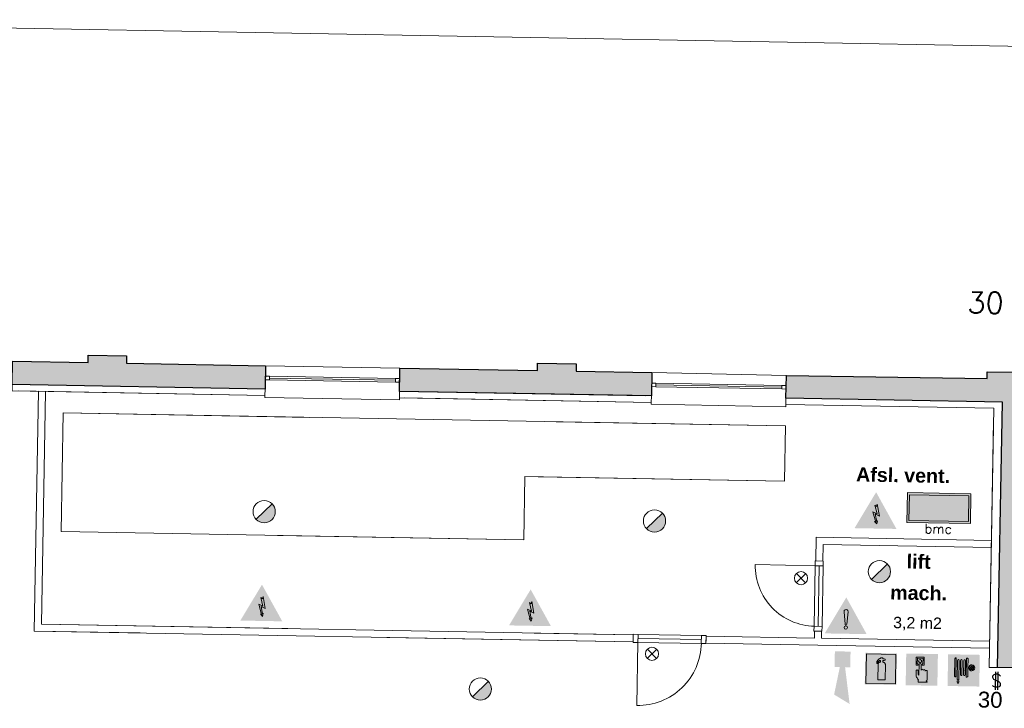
# Model space of a CAD drawing. Header units: millimetres. Extents: x -13022 to 1371524, y -38729 to 632593.
# Tile 156 of 256: x 843452 to 857434, y 12859 to 22633. Entities that reach past the tile are written whole.
import ezdxf

# ---------------------------------------------------------------- set-up
doc = ezdxf.new("R2010")
doc.units = ezdxf.units.MM
doc.header["$LTSCALE"] = 35
doc.set_wipeout_variables(frame=1)
doc.linetypes.add('DASHED', pattern=[200, 100, -100])
for name, color, linetype, lineweight in [('A OPMER', 10, 'Continuous', 50), ('Al65----_beveiliging-inst', 92, 'Continuous', 9), ('B95 tekst', 7, 'Continuous', 25), ('brandveiligheid voorzieningen', 10, 'Continuous', 9)]:
    doc.layers.add(name, color=color, linetype=linetype, lineweight=lineweight)
for name, color, linetype in [('LAYER102', 1, 'Continuous'), ('LAYER111', 7, 'Continuous'), ('LAYER28', 7, 'Continuous'), ('LAYER30', 7, 'Continuous'), ('LAYER31', 7, 'Continuous'), ('LAYER32', 1, 'Continuous')]:
    doc.layers.add(name, color=color, linetype=linetype)
doc.styles.add('Algemeen', font='simplex.shx', dxfattribs={"height": 2.5})
doc.styles.add('Arial', font='simplex.shx')
doc.styles.get("Standard").update_dxf_attribs({"font": 'simplex.shx'})
doc.dimstyles.new('~R----C~', dxfattribs={"dimtxt": 162, "dimasz": 180, "dimexe": 0.18, "dimexo": 0.0625, "dimgap": 16.2, "dimtad": 1, "dimdec": 0, "dimzin": 0, "dimdsep": 46, "dimtxsty": 'Standard', "dimcen": 0.09, "dimse1": 1, "dimse2": 1, "dimclrd": 7, "dimadec": 0, "dimazin": 0, "dimtfac": 1, "dimtdec": 4, "dimtmove": 0, "dimatfit": 3, "dimfxl": 1, "dimtolj": 1, "dimtzin": 0, "dimlwd": 13, "dimarcsym": 0})

# ---------------------------------------------------------------- blocks, each defined once
blk = doc.blocks.new('*D118')
at = {"layer": 'Defpoints', "color": 0, "linetype": 'Continuous', "transparency": 16777216}
for p in [(837771, 20881), (913899, 19511), (912480, 16884)]:
    blk.add_point(p, dxfattribs=at)
at = {"layer": 'LAYER102', "color": 7, "linetype": 'Continuous', "lineweight": 13, "transparency": 16777216}
blk.add_line((913855, 17039), (913896, 19331), dxfattribs=at)
at = {"layer": 'LAYER102', "color": 7, "linetype": 'Continuous', "transparency": 16777216}
for points in [[(913866, 19331), (913926, 19330), (913899, 19511)], [(913825, 17039), (913885, 17038), (913852, 16859)]]:
    blk.add_solid(points, dxfattribs=at)
at = {"layer": 'LAYER102', "color": 0, "linetype": 'Continuous', "transparency": 16777216, "insert": (913778, 18187), "char_height": 162, "attachment_point": 5, "rotation": 88.9686}
blk.add_mtext('\\A1;2652', dxfattribs=at)
blk = doc.blocks.new('*D123')
at = {"layer": 'Defpoints', "color": 0, "linetype": 'Continuous', "transparency": 16777216}
for p in [(912559, 21266), (838029, 17988), (912480, 16884)]:
    blk.add_point(p, dxfattribs=at)
at = {"layer": 'LAYER102', "color": 7, "linetype": 'Continuous', "lineweight": 13, "transparency": 16777216}
blk.add_line((838292, 22603), (912379, 21269), dxfattribs=at)
at = {"layer": 'LAYER102', "color": 7, "linetype": 'Continuous', "transparency": 16777216}
for points in [[(838293, 22633), (838292, 22573), (838112, 22606)], [(912379, 21299), (912378, 21239), (912559, 21266)]]:
    blk.add_solid(points, dxfattribs=at)
at = {"layer": 'LAYER102', "color": 0, "linetype": 'Continuous', "transparency": 16777216, "insert": (875337, 22033), "char_height": 162, "attachment_point": 5, "rotation": 358.9686}
blk.add_mtext('\\A1;74458', dxfattribs=at)
blk = doc.blocks.new('Brandmelder')
at = {"layer": 'brandveiligheid voorzieningen'}
blk.add_hatch(color=256, dxfattribs=at).paths.add_polyline_path([(76.62, -89.8, 0.198912), (75.85, -87.94), (72.13, -91.66, 0.668179)])
blk.add_line((72.13, -91.66), (75.85, -87.94), dxfattribs=at)
blk.add_circle((73.99, -89.8), 2.63, dxfattribs=at)
blk = doc.blocks.new('Nevenindicator')
at = {"layer": 'Al65----_beveiliging-inst', "color": 92, "ltscale": 0.7}
for p, q in [((159.19, -81.94), (161.37, -79.75)), ((159.19, -79.75), (161.37, -81.94))]:
    blk.add_line(p, q, dxfattribs=at)
blk.add_circle((160.28, -80.84), 1.55, dxfattribs=at)
blk = doc.blocks.new('Opgelet gevaar')
at = {"layer": 'Al65----_beveiliging-inst'}
h = blk.add_hatch(color=50, dxfattribs=at)
h.dxf.hatch_style = 1
h.paths.add_polyline_path([(-4.38, 1.05), (4.38, 1.05), (0, 8.64)])
at = {"layer": 'brandveiligheid voorzieningen'}
h = blk.add_hatch(color=256, dxfattribs=at)
h.dxf.hatch_style = 1
h.paths.add_polyline_path([(-6.2, 0), (6.2, 0), (0, 10.74)])
h.paths.add_polyline_path([(0, 8.64), (4.38, 1.05), (-4.38, 1.05)], flags=16)
h = blk.add_hatch(color=256, dxfattribs=at)
h.dxf.hatch_style = 1
h.paths.add_polyline_path([(-0.25, 2.81, 0.907553), (0.25, 2.81), (0.61, 6.52, 1.101864), (-0.61, 6.52)])
h.paths.add_polyline_path([(-0.5, 1.83, 1), (0.5, 1.83, 1)])
for points in [[(-0.25, 2.81, 0.907553), (0.25, 2.81), (0.61, 6.52, 1.101864), (-0.61, 6.52), (-0.25, 2.81, 0.907553)], [(-0.5, 1.83, 1), (0.5, 1.83, 1), (-0.5, 1.83, 1)]]:
    blk.add_lwpolyline(points, format="xyb", close=True, dxfattribs=at)
blk = doc.blocks.new('Brandmeldcentrale')
at = {"layer": 'Al65----_beveiliging-inst', "true_color": 0x000000}
h = blk.add_hatch(color=18, dxfattribs=at)
h.paths.add_polyline_path([(-3.25, -2.53), (10.25, -2.53), (10.25, 3), (-3.25, 3)], flags=16)
h.paths.add_polyline_path([(-3.53, -2.81), (10.53, -2.81), (10.53, 3.28), (-3.53, 3.28)])
at = {"layer": 'Al65----_beveiliging-inst', "color": 7, "true_color": 0xffffff}
blk.add_lwpolyline([(-4, -3.28), (11, -3.28), (11, 3.75), (-4, 3.75)], close=True, dxfattribs=at)
at = {"layer": 'Al65----_beveiliging-inst', "color": 255}
blk.add_lwpolyline([(-3.53, -2.81), (10.53, -2.81), (10.53, 3.28), (-3.53, 3.28)], close=True, dxfattribs=at)
at = {"layer": 'Al65----_beveiliging-inst', "color": 7, "true_color": 0xffffff}
blk.add_solid([(-4, -3.28), (11, -3.28), (-4, 3.75), (11, 3.75)], dxfattribs=at)
at = {"layer": 'Al65----_beveiliging-inst', "color": 10}
blk.add_solid([(-3.53, -2.81), (10.53, -2.81), (10.53, 3.28)], dxfattribs=at)
at = {"layer": 'Al65----_beveiliging-inst', "color": 2, "style": 'Arial'}
blk.add_text('bmc', height=2.25, dxfattribs=at).set_placement((0.2, -5.79))
blk = doc.blocks.new('Elektrische spanning')
at = {"layer": 'Al65----_beveiliging-inst'}
blk.add_hatch(color=50, dxfattribs=at).paths.add_polyline_path([(-4.38, 1.05), (4.38, 1.05), (0, 8.64)])
at = {"layer": 'brandveiligheid voorzieningen'}
h = blk.add_hatch(color=256, dxfattribs=at)
h.paths.add_polyline_path([(0, 10.74), (-6.2, 0), (6.2, 0)])
h.paths.add_polyline_path([(4.38, 1.05), (-4.38, 1.05), (0, 8.64)], flags=16)
blk.add_hatch(color=256, dxfattribs=at).paths.add_polyline_path([(0.39, 7.21), (0.22, 6.52), (-0.31, 6.91), (0.39, 4.34), (-0.84, 4.9), (0.02, 1.93), (-0.31, 2.1), (0.35, 1.35), (0.55, 2.33), (0.35, 2.02), (-0.17, 4.3), (1.1, 3.72)])
blk.add_lwpolyline([(0.39, 7.21), (0.22, 6.52), (-0.31, 6.91), (0.39, 4.34), (-0.84, 4.9), (0.02, 1.93), (-0.31, 2.1), (0.35, 1.35), (0.55, 2.33), (0.35, 2.02), (-0.17, 4.3), (1.1, 3.72), (0.39, 7.21)], close=True, dxfattribs=at)
blk = doc.blocks.new('Signaalgever (akoestisch)')
at = {"layer": 'Al65----_beveiliging-inst', "color": 10, "linetype": 'Continuous'}
for points in [[(3.71, 0), (3.71, 3.71), (0, 0), (0, 3.71)], [(10.23, 0), (12.38, 3.71), (3.71, 1.24), (3.71, 2.48)]]:
    blk.add_solid(points, dxfattribs=at)
blk = doc.blocks.new('Panieksluiting')
at = {"layer": 'brandveiligheid voorzieningen', "lineweight": 0, "style": 'Algemeen'}
blk.add_text('$', height=3.09, dxfattribs=at).set_placement((158.43, -91.61))
blk = doc.blocks.new('Handbrandblusser')
at = {"ltscale": 0.1}
h = blk.add_hatch(color=10, dxfattribs=at)
h.paths.add_polyline_path([(15.59, 7.19), (8.59, 7.19), (8.59, 0.19), (15.59, 0.19)])
h.paths.add_polyline_path([(11.41, 1.1), (13.13, 1.1), (13.13, 4.76), (13.13, 4.79), (13.12, 4.84), (13.11, 4.88), (13.09, 4.95), (13.06, 5), (13.03, 5.06), (12.99, 5.11), (12.95, 5.14), (12.92, 5.17), (12.85, 5.21), (12.8, 5.24), (12.76, 5.26), (12.7, 5.28), (12.64, 5.29), (12.6, 5.29), (12.54, 5.29), (12.54, 5.67), (12.81, 5.67), (13.08, 5.75), (13.08, 6.04), (12.82, 6.12), (12.54, 6.12), (12.54, 6.32), (11.94, 6.32), (11.94, 6.13), (11.75, 6.13), (11.72, 6.12), (11.68, 6.1), (11.64, 6.08), (11.59, 6.04), (11.53, 5.96), (11.44, 5.86), (11.31, 5.71), (11.15, 5.54), (11.13, 5.49), (11.11, 5.46), (11.1, 5.42), (11.09, 5.39), (11.09, 5.35), (11.08, 5.32), (11.08, 5.28), (11.08, 5.25), (11.07, 5.18), (11.07, 5.13), (11.07, 5.07), (11.07, 4.98), (11.24, 4.98), (11.26, 5.23), (11.71, 5.7), (11.94, 5.7), (11.94, 5.31), (11.92, 5.3), (11.89, 5.3), (11.85, 5.3), (11.81, 5.28), (11.76, 5.27), (11.72, 5.25), (11.69, 5.24), (11.66, 5.22), (11.63, 5.2), (11.6, 5.17), (11.58, 5.15), (11.56, 5.13), (11.53, 5.11), (11.51, 5.08), (11.5, 5.06), (11.49, 5.04), (11.47, 5.02), (11.46, 4.99), (11.45, 4.97), (11.44, 4.94), (11.43, 4.91), (11.42, 4.88), (11.41, 4.84), (11.41, 4.8), (11.41, 4.77)], flags=16)
at = {"layer": 'brandveiligheid voorzieningen', "ltscale": 0.1, "true_color": 0xffffff}
blk.add_hatch(color=7, dxfattribs=at).paths.add_polyline_path([(13.13, 4.76), (13.13, 4.79), (13.12, 4.84), (13.11, 4.88), (13.09, 4.95), (13.06, 5), (13.03, 5.06), (12.99, 5.11), (12.95, 5.14), (12.92, 5.17), (12.85, 5.21), (12.8, 5.24), (12.76, 5.26), (12.7, 5.28), (12.64, 5.29), (12.6, 5.29), (12.54, 5.29), (12.54, 5.67), (12.81, 5.67), (13.08, 5.75), (13.08, 6.04), (12.82, 6.12), (12.54, 6.12), (12.54, 6.32), (11.94, 6.32), (11.94, 6.13), (11.75, 6.13), (11.72, 6.12), (11.68, 6.1), (11.64, 6.08), (11.59, 6.04), (11.53, 5.96), (11.44, 5.86), (11.31, 5.71), (11.15, 5.54), (11.13, 5.49), (11.11, 5.46), (11.1, 5.42), (11.09, 5.39), (11.09, 5.35), (11.08, 5.32), (11.08, 5.28), (11.08, 5.25), (11.07, 5.18), (11.07, 5.13), (11.07, 5.07), (11.07, 4.98), (11.24, 4.98), (11.26, 5.23), (11.71, 5.7), (11.94, 5.7), (11.94, 5.31), (11.92, 5.3), (11.89, 5.3), (11.85, 5.3), (11.81, 5.28), (11.76, 5.27), (11.72, 5.25), (11.69, 5.24), (11.66, 5.22), (11.63, 5.2), (11.6, 5.17), (11.58, 5.15), (11.56, 5.13), (11.53, 5.11), (11.51, 5.08), (11.5, 5.06), (11.49, 5.04), (11.47, 5.02), (11.46, 4.99), (11.45, 4.97), (11.44, 4.94), (11.43, 4.91), (11.42, 4.88), (11.41, 4.84), (11.41, 4.8), (11.41, 4.77), (11.41, 1.1), (13.13, 1.1)])
at = {"color": 10, "lineweight": 5, "ltscale": 0.1}
blk.add_lwpolyline([(11.41, 1.1), (11.41, 4.77), (11.41, 4.8), (11.41, 4.84), (11.42, 4.88), (11.43, 4.91), (11.44, 4.94), (11.45, 4.97), (11.46, 4.99), (11.47, 5.02), (11.49, 5.04), (11.5, 5.06), (11.51, 5.08), (11.53, 5.11), (11.56, 5.13), (11.58, 5.15), (11.6, 5.17), (11.63, 5.2), (11.66, 5.22), (11.69, 5.24), (11.72, 5.25), (11.76, 5.27), (11.81, 5.28), (11.85, 5.3), (11.89, 5.3), (11.92, 5.3), (11.94, 5.31), (11.94, 5.7), (11.71, 5.7), (11.26, 5.23), (11.24, 4.98), (11.07, 4.98), (11.07, 5.07), (11.07, 5.13), (11.07, 5.18), (11.08, 5.25), (11.08, 5.28), (11.08, 5.32), (11.09, 5.35), (11.09, 5.39), (11.1, 5.42), (11.11, 5.46), (11.13, 5.49), (11.15, 5.54), (11.31, 5.71), (11.44, 5.86), (11.53, 5.96), (11.59, 6.04), (11.64, 6.08), (11.68, 6.1), (11.72, 6.12), (11.75, 6.13), (11.94, 6.13), (11.94, 6.32), (12.54, 6.32), (12.54, 6.12), (12.82, 6.12), (13.08, 6.04), (13.08, 5.75), (12.81, 5.67), (12.54, 5.67), (12.54, 5.29), (12.6, 5.29), (12.64, 5.29), (12.7, 5.28), (12.76, 5.26), (12.8, 5.24), (12.85, 5.21), (12.92, 5.17), (12.95, 5.14), (12.99, 5.11), (13.03, 5.06), (13.06, 5), (13.09, 4.95), (13.11, 4.88), (13.12, 4.84), (13.13, 4.79), (13.13, 4.76), (13.13, 1.1), (11.41, 1.1)], dxfattribs=at)
at = {"layer": 'Al65----_beveiliging-inst', "color": 7, "true_color": 0xffffff}
blk.add_solid([(8.34, -0.06), (15.84, -0.06), (8.34, 7.44), (15.84, 7.44)], dxfattribs=at)
at = {"layer": 'brandveiligheid voorzieningen', "color": 10, "ltscale": 0.1}
blk.add_lwpolyline([(8.59, 0.19), (15.59, 0.19), (15.59, 7.19), (8.59, 7.19)], close=True, dxfattribs=at)
blk = doc.blocks.new('Brandslanghaspel')
at = {"layer": 'brandveiligheid voorzieningen', "true_color": 0xffffff}
h = blk.add_hatch(color=7, dxfattribs=at)
h.paths.add_polyline_path([(-1.8131, 2.183), (-1.9809, 2.183), (-2.1753, 2.364), (-2.1753, 6.484), (-1.9926, 6.664), (-1.8131, 6.664)])
edge = h.paths.add_edge_path()
edge.add_arc((0.1717, 6.0972), 0.1929, 92.01096, 177.98904)
edge.add_line((-0.0211, 6.104), (-0.0214, 6.104))
edge.add_line((-0.0214, 6.104), (-0.0214, 2.702))
edge.add_line((-0.0214, 2.702), (-0.0211, 2.702))
edge.add_arc((0.1723, 2.7114), 0.1936, 182.797634, 267.821774)
edge.add_arc((0.1573, 2.7114), 0.1935, 272.254329, 357.218746)
edge.add_line((0.3506, 2.702), (0.3515, 2.702))
edge.add_line((0.3515, 2.702), (0.3515, 6.104))
edge.add_line((0.3515, 6.104), (0.3506, 6.104))
edge.add_arc((0.1577, 6.0971), 0.193, 2.044103, 87.86341)
edge = h.paths.add_edge_path()
edge.add_arc((-0.5787, 6.0971), 0.1931, 92.060571, 177.939429)
edge.add_line((-0.7716, 6.104), (-0.772, 6.104))
edge.add_line((-0.772, 6.104), (-0.772, 2.702))
edge.add_line((-0.772, 2.702), (-0.7716, 2.702))
edge.add_arc((-0.5779, 2.7118), 0.194, 182.897198, 267.72221)
edge.add_arc((-0.5933, 2.7119), 0.194, 272.272353, 357.077445)
edge.add_line((-0.3995, 2.702), (-0.3992, 2.702))
edge.add_line((-0.3992, 2.702), (-0.3992, 6.104))
edge.add_line((-0.3992, 6.104), (-0.3995, 6.104))
edge.add_arc((-0.5926, 6.0969), 0.1933, 2.115671, 87.915125)
edge = h.paths.add_edge_path()
edge.add_arc((-1.2963, 6.0968), 0.1933, 91.999029, 177.877887)
edge.add_line((-1.4894, 6.104), (-1.4894, 1.535))
edge.add_line((-1.4894, 1.535), (-1.1166, 1.535))
edge.add_line((-1.1166, 1.535), (-1.1166, 6.104))
edge.add_line((-1.1166, 6.104), (-1.1173, 6.104))
edge.add_arc((-1.3103, 6.097), 0.1931, 2.063956, 87.843556)
h.paths.add_polyline_path([(-1.1151, 1.102), (-1.1833, 0.701), (-1.4224, 0.701), (-1.4903, 1.105), (-1.4903, 1.263), (-1.1151, 1.263)])
edge = h.paths.add_edge_path()
edge.add_line((1.0007, 4.4891), (1.0007, 6.484))
edge.add_line((1.0007, 6.484), (0.8176, 6.664))
edge.add_line((0.8176, 6.664), (0.6385, 6.664))
edge.add_line((0.6385, 6.664), (0.6385, 2.183))
edge.add_line((0.6385, 2.183), (0.8062, 2.183))
edge.add_line((0.8062, 2.183), (1.0007, 2.364))
edge.add_line((1.0007, 2.364), (1.0007, 4.285))
edge.add_line((1.0007, 4.285), (1.2228, 4.285))
edge.add_arc((1.8866, 4.3396), 0.666, 184.705084, 271.930478)
edge.add_arc((1.8807, 4.4237), 0.7502, 272.163802, 357.883832)
edge.add_arc((1.8818, 4.3683), 0.7492, 2.116162, 87.915616)
edge.add_arc((1.9315, 4.3762), 0.7412, 91.743139, 171.242832)
edge.add_arc((1.0182, -221.511), 226, 89.954163, 90.004437)
edge = h.paths.add_edge_path(flags=16)
edge.add_line((1.8026, 4.285), (1.8026, 3.9))
edge.add_arc((1.921, 4.4072), 0.5208, 193.569519, 256.860438, ccw=False)
edge.add_line((1.4147, 4.285), (1.8026, 4.285))
edge = h.paths.add_edge_path(flags=16)
edge.add_line((1.8026, 4.891), (1.8026, 4.489))
edge.add_line((1.8026, 4.489), (1.4112, 4.489))
edge.add_arc((1.9212, 4.384), 0.5207, 103.167599, 168.363278, ccw=False)
edge = h.paths.add_edge_path(flags=16)
edge.add_arc((1.8987, 4.3853), 0.5189, 11.524706, 78.048247)
edge.add_line((2.0062, 4.893), (2.0062, 4.489))
edge.add_line((2.0062, 4.489), (2.4072, 4.489))
edge = h.paths.add_edge_path(flags=16)
edge.add_arc((1.8971, 4.4077), 0.5212, 282.079218, 346.387144)
edge.add_line((2.4037, 4.285), (2.0062, 4.285))
edge.add_line((2.0062, 4.285), (2.0062, 3.898))
at = {"layer": 'Al65----_beveiliging-inst', "color": 7, "true_color": 0xffffff}
blk.add_solid([(-3.75, 0), (3.75, 0), (-3.75, 7.5), (3.75, 7.5)], dxfattribs=at)
blk.add_solid([(-3.75, 0), (3.75, 0), (-3.75, 7.5), (3.75, 7.5)], dxfattribs=at)
at = {"layer": 'Al65----_beveiliging-inst', "color": 10}
blk.add_solid([(-3.5, 0.25), (3.5, 0.25), (-3.5, 7.25), (3.5, 7.25)], dxfattribs=at)
at = {"layer": 'brandveiligheid voorzieningen', "color": 7, "true_color": 0xffffff}
for points in [[(-2.1753, 6.484), (-1.9926, 6.664)], [(-2.1753, 2.364), (-2.1753, 6.484)], [(-1.9926, 6.664), (-1.8131, 6.664)], [(-1.8131, 6.664), (-1.8131, 2.183)], [(-1.4894, 6.104), (-1.4894, 1.535)], [(-1.1166, 6.104), (-1.1173, 6.104)], [(-1.1166, 1.535), (-1.1166, 6.104)], [(-0.7716, 6.104), (-0.772, 6.104)], [(-0.772, 6.104), (-0.772, 2.702)], [(-0.3992, 6.104), (-0.3995, 6.104)], [(-0.3992, 2.702), (-0.3992, 6.104)], [(-0.0211, 6.104), (-0.0214, 6.104)], [(-0.0214, 6.104), (-0.0214, 2.702)], [(0.3515, 6.104), (0.3506, 6.104)], [(0.3515, 2.702), (0.3515, 6.104)], [(0.8176, 6.664), (0.6385, 6.664)], [(0.6385, 6.664), (0.6385, 2.183)], [(1.0007, 6.484), (0.8176, 6.664)], [(1.0007, 4.4891), (1.0007, 6.484)], [(1.8026, 4.891), (1.8026, 4.489)], [(2.0062, 4.489), (2.0062, 4.893)], [(-1.9809, 2.183), (-2.1753, 2.364)], [(-0.772, 2.702), (-0.7716, 2.702)], [(-0.3995, 2.702), (-0.3992, 2.702)], [(-0.0214, 2.702), (-0.0211, 2.702)], [(0.3506, 2.702), (0.3515, 2.702)], [(0.8062, 2.183), (1.0007, 2.364)], [(1.0007, 2.364), (1.0007, 4.285)], [(1.0007, 4.285), (1.2228, 4.285)], [(1.8026, 4.489), (1.4112, 4.489)], [(1.4147, 4.285), (1.8026, 4.285)], [(1.8026, 4.285), (1.8026, 3.9)], [(2.4072, 4.489), (2.0062, 4.489)], [(2.0062, 3.898), (2.0062, 4.285)], [(2.0062, 4.285), (2.4037, 4.285)], [(-1.8131, 2.183), (-1.9809, 2.183)], [(-1.4903, 1.105), (-1.4903, 1.263)], [(-1.4903, 1.263), (-1.1151, 1.263)], [(-1.4224, 0.701), (-1.4903, 1.105)], [(-1.4894, 1.535), (-1.1166, 1.535)], [(-1.1833, 0.701), (-1.4224, 0.701)], [(-1.1151, 1.102), (-1.1833, 0.701)], [(-1.1151, 1.263), (-1.1151, 1.102)], [(0.6385, 2.183), (0.8062, 2.183)]]:
    blk.add_lwpolyline(points, dxfattribs=at)
for points in [[(-1.303, 6.29, 0.3933), (-1.4894, 6.104)], [(-1.1173, 6.104, 0.3928), (-1.303, 6.29)], [(-0.5856, 6.29, 0.3933), (-0.7716, 6.104)], [(-0.3995, 6.104, 0.3929), (-0.5856, 6.29)], [(0.1649, 6.29, 0.3938), (-0.0211, 6.104)], [(0.3506, 6.104, 0.393), (0.1649, 6.29)], [(1.909, 5.117, 0.3615), (1.199, 4.489)], [(1.4112, 4.489, -0.2924), (1.8026, 4.891)], [(2.6304, 4.396, 0.3929), (1.909, 5.117)], [(2.0062, 4.893, -0.2987), (2.4072, 4.489)], [(-0.7716, 2.702, 0.388), (-0.5856, 2.518)], [(-0.5856, 2.518, 0.3879), (-0.3995, 2.702)], [(-0.0211, 2.702, 0.389), (0.1649, 2.518)], [(0.1649, 2.518, 0.3887), (0.3506, 2.702)], [(1.199, 4.489, 0.00021936), (1.0007, 4.4891)], [(1.2228, 4.285, 0.4001), (1.909, 3.674)], [(1.8026, 3.9, -0.2834), (1.4147, 4.285)], [(1.909, 3.674, 0.3925), (2.6304, 4.396)], [(2.4037, 4.285, -0.2882), (2.0062, 3.898)]]:
    blk.add_lwpolyline(points, format="xyb", dxfattribs=at)
blk.add_point((0, 3.75), dxfattribs=at)
blk = doc.blocks.new('Handbrandmelder')
at = {"layer": 'brandveiligheid voorzieningen', "true_color": 0xffffff}
h = blk.add_hatch(color=7, dxfattribs=at)
h.paths.add_polyline_path([(-1.3623, 6.704), (-1.3623, 4.818), (-0.8616, 4.818), (-0.8616, 5.105), (-1.0867, 5.105), (-1.0867, 6.416), (0.2412, 6.416), (0.2412, 5.105), (0.0423, 5.105), (0.0423, 4.818), (0.5292, 4.818), (0.5292, 6.704)])
edge = h.paths.add_edge_path()
edge.add_line((-0.7744, 0.795), (1.2172, 0.795))
edge.add_arc((1.1848, 0.9151), 0.1244, 285.097845, 344.573813)
edge.add_arc((1.1955, 0.8747), 0.1095, 3.814851, 78.556999)
edge.add_arc((1.2155, 1.0811), 0.0991, 186.406081, 271.011898, ccw=False)
edge.add_arc((0.8951, 1.4295), 0.4225, 301.679206, 358.707701)
edge.add_line((1.3175, 1.42), (1.3175, 3.356))
edge.add_arc((1.0815, 3.3696), 0.2364, 356.700991, 450.505791)
edge.add_arc((1.0751, 3.3423), 0.2637, 89.061593, 168.70314)
edge.add_line((0.8165, 3.394), (0.8165, 3.518))
edge.add_arc((0.5556, 3.5071), 0.2611, 2.39047, 87.792584)
edge.add_arc((0.5705, 3.5064), 0.2616, 91.041001, 151.564737)
edge.add_line((0.3404, 3.631), (0.3404, 3.643))
edge.add_arc((0.0798, 3.6324), 0.2608, 2.337798, 87.799547)
edge.add_arc((0.0991, 3.6332), 0.26, 92.052962, 177.832561)
edge.add_line((-0.1607, 3.643), (-0.1607, 4.967))
edge.add_arc((-0.411, 4.968), 0.2503, 359.76141, 447.144807)
edge.add_arc((-0.3888, 4.9577), 0.2605, 92.124608, 177.943914)
edge.add_line((-0.6492, 4.967), (-0.6492, 2.557))
edge.add_arc((-0.7221, 2.5577), 0.0729, 299.050174, 359.424387, ccw=False)
edge.add_line((-0.6867, 2.494), (-0.7618, 2.457))
edge.add_line((-0.7618, 2.457), (-0.7868, 2.457))
edge.add_line((-0.7868, 2.457), (-0.8745, 2.569))
edge.add_line((-0.8745, 2.569), (-0.8745, 3.419))
edge.add_arc((-1.0861, 3.4433), 0.213, 353.435435, 446.970057)
edge.add_arc((-1.078, 3.4209), 0.2351, 89.220046, 180.466534)
edge.add_line((-1.3131, 3.419), (-1.3131, 2.282))
edge.add_line((-1.3131, 2.282), (-1.3131, 2.219))
edge.add_arc((0.9801, 3.0528), 2.4401, 199.980806, 224.025181)
edge.add_arc((-28.5646, 4.7292), 27.994, 352.668719, 353.081248, ccw=False)
edge.add_arc((-0.073, 1.0253), 0.7382, 169.723152, 198.178085)
edge = h.paths.add_edge_path(flags=17)
edge.add_arc((-0.4353, 5.7799), 0.3921, 271.833261, 357.970029)
edge.add_arc((-0.4345, 5.7425), 0.3917, 3.443844, 88.288775)
edge.add_arc((-0.4184, 5.7498), 0.3842, 90.654144, 177.583048)
edge.add_arc((-0.4087, 5.7816), 0.3939, 182.273303, 267.953611)
at = {"layer": 'Al65----_beveiliging-inst', "color": 7, "true_color": 0xffffff}
blk.add_solid([(-3.75, 0), (3.75, 0), (-3.75, 7.5), (3.75, 7.5)], dxfattribs=at)
at = {"layer": 'Al65----_beveiliging-inst', "color": 10}
blk.add_solid([(-3.5, 0.25), (3.5, 0.25), (-3.5, 7.25), (3.5, 7.25)], dxfattribs=at)
at = {"layer": 'brandveiligheid voorzieningen', "color": 7, "true_color": 0xffffff}
for points in [[(-1.3623, 6.704), (-1.3623, 4.818)], [(0.5292, 6.704), (-1.3623, 6.704)], [(-1.3623, 4.818), (-0.8616, 4.818)], [(-1.0867, 5.105), (-1.0867, 6.416)], [(-1.0867, 6.416), (0.2412, 6.416)], [(-0.8616, 5.105), (-1.0867, 5.105)], [(-0.8616, 4.818), (-0.8616, 5.105)], [(-0.6492, 4.967), (-0.6492, 2.557)], [(-0.1607, 3.643), (-0.1607, 4.967)], [(0.2412, 5.105), (0.0423, 5.105)], [(0.0423, 5.105), (0.0423, 4.818)], [(0.0423, 4.818), (0.5292, 4.818)], [(0.2412, 6.416), (0.2412, 5.105)], [(0.5292, 4.818), (0.5292, 6.704)], [(-1.3131, 3.419), (-1.3131, 2.282)], [(-0.8745, 2.569), (-0.8745, 3.419)], [(-0.7868, 2.457), (-0.8745, 2.569)], [(-0.7618, 2.457), (-0.7868, 2.457)], [(-0.6867, 2.494), (-0.7618, 2.457)], [(0.3404, 3.631), (0.3404, 3.643)], [(0.8165, 3.394), (0.8165, 3.518)], [(1.3175, 1.42), (1.3175, 3.356)], [(-1.3131, 2.282), (-1.3131, 2.219)], [(-0.7744, 0.795), (1.2172, 0.795)]]:
    blk.add_lwpolyline(points, dxfattribs=at)
for points in [[(-0.8023, 5.766, -0.3986), (-0.4228, 6.134)], [(-0.4228, 5.388, -0.3923), (-0.8023, 5.766)], [(-0.3985, 5.218, 0.393), (-0.6492, 4.967)], [(-0.4228, 6.134, -0.3881), (-0.0435, 5.766)], [(-0.0435, 5.766, -0.3946), (-0.4228, 5.388)], [(-0.1607, 4.967, 0.4009), (-0.3985, 5.218)], [(-1.0748, 3.656, 0.4206), (-1.3131, 3.419)], [(-0.8745, 3.419, 0.4324), (-1.0748, 3.656)], [(-0.6492, 2.557, -0.2697), (-0.6867, 2.494)], [(0.0898, 3.893, 0.3928), (-0.1607, 3.643)], [(0.3404, 3.643, 0.3912), (0.0898, 3.893)], [(0.5657, 3.768, 0.2704), (0.3404, 3.631)], [(0.8165, 3.518, 0.3909), (0.5657, 3.768)], [(1.0794, 3.606, 0.3622), (0.8165, 3.394)], [(1.3175, 3.356, 0.4338), (1.0794, 3.606)], [(-1.3131, 2.219, 0.1053), (-0.7744, 1.357)], [(-0.7994, 1.157, 0.1248), (-0.7744, 0.795)], [(-0.7744, 1.357, -0.0018), (-0.7994, 1.157)], [(1.117, 1.07, 0.2541), (1.3175, 1.42)], [(1.2172, 0.982, -0.3869), (1.117, 1.07)], [(1.3047, 0.882, 0.3382), (1.2172, 0.982)], [(1.2172, 0.795, 0.2655), (1.3047, 0.882)]]:
    blk.add_lwpolyline(points, format="xyb", dxfattribs=at)
blk.add_point((0, 3.75), dxfattribs=at)

msp = doc.modelspace()

# ---------------------------------------------------------------- linework, layer by layer
at = {"layer": 'LAYER28', "color": 7, "linetype": 'Continuous', "lineweight": 18}
for points in [[(846942.246, 17720.275), (848851.947, 17686.489)], [(852429.138, 17623.207), (854338.872, 17584.334)]]:
    msp.add_lwpolyline(points, dxfattribs=at)
at = {"layer": 'LAYER28', "color": 7, "linetype": 'DASHED', "lineweight": 18}
for points in [[(846942.246, 17720.275), (848851.947, 17686.489)], [(852429.138, 17623.207), (854338.872, 17584.334)]]:
    msp.add_lwpolyline(points, dxfattribs=at)
at = {"layer": 'LAYER30', "color": 7, "linetype": 'Continuous', "lineweight": 18}
for points in [[(846999.592, 17572.344), (848789.302, 17540.124)], [(852486.516, 17473.564), (854276.226, 17441.345)]]:
    msp.add_lwpolyline(points, dxfattribs=at)
for points in [[(848789.302, 17540.124), (848849.293, 17539.044), (848848.393, 17489.052), (848788.402, 17490.132)], [(854276.226, 17441.345), (854336.216, 17440.265), (854335.316, 17390.273), (854275.326, 17391.353)]]:
    msp.add_lwpolyline(points, close=True, dxfattribs=at)

# ---------------------------------------------------------------- block references
at = {"ltscale": 0.1, "xscale": 48, "yscale": 48, "zscale": 48, "rotation": 358.9686325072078}
msp.add_blockref('Elektrische spanning', (855604.771, 15410.831), dxfattribs=at)
at = {"layer": 'A OPMER', "ltscale": 0.1, "xscale": 59.99999999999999, "yscale": 59.99999999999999, "zscale": 59.99999999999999, "rotation": 358.9686325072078}
msp.add_blockref('Brandslanghaspel', (856853.359, 13172.107), dxfattribs=at)
at = {"layer": 'Al65----_beveiliging-inst', "xscale": 59.99999999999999, "yscale": 59.99999999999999, "zscale": 59.99999999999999, "rotation": 358.9686325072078}
for name, p in [('Brandmelder', (842582.173, 21118.169)), ('Brandmelder', (848125.592, 20985.652)), ('Brandmelder', (851319.245, 20266.158)), ('Nevenindicator', (845019.237, 19729.417)), ('Nevenindicator', (842903.131, 18655.286)), ('Handbrandmelder', (856258.245, 13182.821)), ('Brandmelder', (845652.316, 18599.852))]:
    msp.add_blockref(name, p, dxfattribs=at)

# ---------------------------------------------------------------- texts
at = {"layer": 'B95 tekst', "style": 'Algemeen'}
msp.add_text('30 min', height=300, rotation=358.9686325, dxfattribs=at).set_placement((856908.84, 18470.648))
at = {"layer": 'LAYER32', "color": 7, "linetype": 'Continuous', "lineweight": 0, "insert": (857057.049, 12868.727), "char_height": 225, "attachment_point": 7, "rotation": 358.9686325, "line_spacing_factor": 1.333333}
msp.add_mtext('{\\fArial|b0|i0|c12|p0;30}', dxfattribs=at)

# ---------------------------------------------------------------- wipeouts: each hides what was drawn before it
at = {"linetype": 'Continuous'}
for points in [[(843344.214, 17365.442), (843345.834, 17455.428), (846936.314, 17390.789), (846934.694, 17300.804)], [(848844.508, 17266.336), (848846.128, 17356.321), (852423.299, 17291.923), (852421.679, 17201.937)], [(854331.4, 17169.245), (854333.02, 17259.23), (857407.103, 17204.943), (857285.502, 17117.075)], [(854856.07, 14948.254), (854756.086, 14950.054), (854762.134, 15285.999), (854860.318, 15184.215)]]:
    msp.add_wipeout(points, dxfattribs=at).dxf.layer = 'LAYER111'

# ---------------------------------------------------------------- next in the draw order: hatches: boundary and pattern name
at = {"layer": 'LAYER111', "linetype": 'Continuous', "lineweight": 5}
msp.add_hatch(color=254, dxfattribs=at).paths.add_polyline_path([(848846.128, 17356.321), (848851.947, 17686.489), (850805.517, 17651.929), (850807.408, 17756.99), (851355.059, 17750.022), (851353.681, 17642.232), (852429.138, 17623.207), (852423.299, 17291.923)], flags=0)

# ---------------------------------------------------------------- next in the draw order: linework, layer by layer
at = {"layer": 'LAYER102', "color": 7, "linetype": 'Continuous', "lineweight": 18}
for points in [[(843344.214, 17365.442), (843345.834, 17455.428), (846936.314, 17390.789), (846934.694, 17300.804)], [(848844.508, 17266.336), (848846.128, 17356.321), (852423.299, 17291.923), (852421.679, 17201.937)]]:
    msp.add_lwpolyline(points, close=True, dxfattribs=at)
at = {"layer": 'LAYER102', "color": 7, "linetype": 'DASHED', "lineweight": 18}
msp.add_lwpolyline([(848844.508, 17266.336), (848846.128, 17356.321), (852423.299, 17291.923), (852421.679, 17201.937)], close=True, dxfattribs=at)
at = {"layer": 'LAYER102', "color": 7, "linetype": 'Continuous', "lineweight": 18}
for points in [[(854331.4, 17169.245), (854333.02, 17259.23)], [(854333.02, 17259.23), (857407.103, 17204.943)], [(857285.502, 17117.075), (854331.4, 17169.245)], [(854756.086, 14950.054), (854762.134, 15285.999)], [(854860.318, 15184.215), (854856.07, 14948.254)], [(854856.07, 14948.254), (854756.086, 14950.054)]]:
    msp.add_lwpolyline(points, dxfattribs=at)
at = {"layer": 'LAYER102', "color": 7, "linetype": 'DASHED', "lineweight": 18}
for points in [[(854331.4, 17169.245), (854333.02, 17259.23)], [(854856.07, 14948.254), (854756.086, 14950.054)]]:
    msp.add_lwpolyline(points, dxfattribs=at)
at = {"layer": 'LAYER28', "color": 7, "linetype": 'Continuous', "lineweight": 25}
msp.add_lwpolyline([(848846.128, 17356.321), (848851.947, 17686.489), (850805.517, 17651.929), (850807.408, 17756.99), (851355.059, 17750.022), (851353.681, 17642.232), (852429.138, 17623.207), (852423.299, 17291.923)], close=True, dxfattribs=at)
at = {"layer": 'LAYER28', "color": 7, "linetype": 'Continuous', "lineweight": 18}
for points in [[(848844.508, 17266.336), (848843.845, 17236.429), (846934.154, 17270.809), (846934.694, 17300.804)], [(854331.401, 17169.331), (854330.861, 17139.344), (852421.171, 17173.723), (852421.679, 17201.937)]]:
    msp.add_lwpolyline(points, dxfattribs=at)
at = {"layer": 'LAYER28', "color": 7, "linetype": 'DASHED', "lineweight": 18}
for points in [[(848844.508, 17266.336), (848843.845, 17236.429), (846934.154, 17270.809), (846934.694, 17300.804)], [(854331.401, 17169.331), (854330.861, 17139.344), (852421.171, 17173.723), (852421.679, 17201.937)]]:
    msp.add_lwpolyline(points, dxfattribs=at)
at = {"layer": 'LAYER28', "color": 7, "linetype": 'Continuous', "lineweight": 18}
msp.add_lwpolyline([(844071.243, 17051.531), (854325.957, 16866.919), (854311.846, 16083.085), (850627.068, 16149.421), (850610.868, 15249.559), (844040.932, 15367.836)], close=True, dxfattribs=at)
at = {"layer": 'LAYER28', "color": 7, "linetype": 'DASHED', "lineweight": 18}
msp.add_lwpolyline([(844071.243, 17051.531), (854325.957, 16866.919), (854311.846, 16083.085), (850627.068, 16149.421), (850610.868, 15249.559), (844040.932, 15367.836)], close=True, dxfattribs=at)
at = {"layer": 'LAYER30', "color": 7, "linetype": 'Continuous', "lineweight": 18}
for points in [[(846939.602, 17573.424), (846999.592, 17572.344), (846998.692, 17522.352), (846938.702, 17523.432)], [(852426.526, 17474.644), (852486.516, 17473.564), (852485.616, 17423.572), (852425.626, 17424.652)], [(854863.069, 14948.128), (854861.863, 14881.139), (854747.881, 14883.19), (854749.087, 14950.18)]]:
    msp.add_lwpolyline(points, close=True, dxfattribs=at)
for points in [[(846998.692, 17522.352), (848788.402, 17490.132)], [(846999.142, 17547.348), (848788.852, 17515.128)], [(852485.616, 17423.572), (854275.326, 17391.353)], [(852486.066, 17448.568), (854275.776, 17416.349)]]:
    msp.add_lwpolyline(points, dxfattribs=at)

# ---------------------------------------------------------------- next in the draw order: wipeouts: each hides what was drawn before it
at = {"linetype": 'Continuous'}
for points in [[(843719.153, 17358.692), (843819.137, 17356.892), (843759.673, 14053.845), (843657.889, 13955.662)], [(857339.279, 13437.491), (857219.298, 13439.651), (857285.501, 17117.067), (857407.103, 17204.959)]]:
    msp.add_wipeout(points, dxfattribs=at).dxf.layer = 'LAYER111'

# ---------------------------------------------------------------- next in the draw order: hatches: boundary and pattern name
at = {"layer": 'LAYER111', "linetype": 'Continuous', "lineweight": 5}
msp.add_hatch(color=254, dxfattribs=at).paths.add_polyline_path([(843345.834, 17455.428), (843351.776, 17785.507), (844423.352, 17766.216), (844425.255, 17871.886), (844969.916, 17862.081), (844968.014, 17756.41), (846942.246, 17720.275), (846936.314, 17390.789)], flags=0)

# ---------------------------------------------------------------- next in the draw order: linework, layer by layer
at = {"layer": 'LAYER102', "color": 7, "linetype": 'DASHED', "lineweight": 18}
msp.add_lwpolyline([(843344.214, 17365.442), (843345.834, 17455.428), (846936.314, 17390.789), (846934.694, 17300.804)], close=True, dxfattribs=at)
at = {"layer": 'LAYER102', "color": 7, "linetype": 'Continuous', "lineweight": 18}
for points in [[(843657.889, 13955.662), (843719.153, 17358.692)], [(843719.153, 17358.692), (843819.137, 17356.892)], [(843819.137, 17356.892), (843759.673, 14053.845)], [(857407.103, 17204.959), (857339.279, 13437.491)], [(857219.298, 13439.651), (857285.501, 17117.067)], [(857339.279, 13437.491), (857219.298, 13439.651)]]:
    msp.add_lwpolyline(points, dxfattribs=at)
at = {"layer": 'LAYER102', "color": 7, "linetype": 'DASHED', "lineweight": 18}
for points in [[(843719.153, 17358.692), (843819.137, 17356.892)], [(854333.02, 17259.23), (857407.103, 17204.943)], [(857407.103, 17204.959), (857339.279, 13437.491)], [(857285.502, 17117.075), (854331.4, 17169.245)], [(857339.279, 13437.491), (857219.298, 13439.651)]]:
    msp.add_lwpolyline(points, dxfattribs=at)
at = {"layer": 'LAYER28', "color": 7, "linetype": 'Continuous', "lineweight": 25}
msp.add_lwpolyline([(843345.834, 17455.428), (843351.776, 17785.507), (844423.352, 17766.216), (844425.255, 17871.886), (844969.916, 17862.081), (844968.014, 17756.41), (846942.246, 17720.275), (846936.314, 17390.789)], close=True, dxfattribs=at)

# ---------------------------------------------------------------- next in the draw order: block references
at = {"layer": 'Al65----_beveiliging-inst', "xscale": 59.99999999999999, "yscale": 59.99999999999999, "zscale": 59.99999999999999, "rotation": 358.9686325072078}
msp.add_blockref('Panieksluiting', (847835.461, 18825.617), dxfattribs=at)

# ---------------------------------------------------------------- next in the draw order: dimensions: what is measured, and where the dimension line sits
at = {"layer": 'LAYER102', "color": 7, "linetype": 'Continuous'}
for base, p1, p2, angle, picture, middle in [((912558.508, 21265.825), (838029.116, 17987.737), (912479.617, 16883.668), 358.9686325, '*D123', (875337.133, 22033.126)), ((913899.448, 19510.818), (912479.617, 16883.668), (837770.784, 20881.34), 88.9686325, '*D118', (913778.393, 18186.642))]:
    dim = msp.add_linear_dim(base=base, p1=p1, p2=p2, angle=angle, dimstyle='~R----C~', dxfattribs=at)
    dim.commit()
    dim.dimension.update_dxf_attribs({"geometry": picture, "text_midpoint": middle})

# ---------------------------------------------------------------- next in the draw order: wipeouts: each hides what was drawn before it
at = {"linetype": 'Continuous'}
for points in [[(854860.318, 15184.215), (854762.134, 15285.999), (857251.73, 15241.18), (857249.93, 15141.196)], [(843657.889, 13955.666), (843759.673, 14053.849), (852165.811, 13902.516), (852164.011, 13802.532)], [(854784.586, 13755.355), (854785.486, 13805.347), (854836.378, 13854.439), (857225.991, 13811.419), (857225.091, 13761.427), (857224.191, 13711.435)]]:
    msp.add_wipeout(points, dxfattribs=at).dxf.layer = 'LAYER111'

# ---------------------------------------------------------------- next in the draw order: linework, layer by layer
at = {"layer": 'LAYER102', "color": 7, "linetype": 'DASHED', "lineweight": 18}
for points in [[(843657.889, 13955.662), (843719.153, 17358.692)], [(843819.137, 17356.892), (843759.673, 14053.845)], [(857219.298, 13439.651), (857285.501, 17117.067)], [(854756.086, 14950.054), (854762.134, 15285.999)], [(854762.134, 15285.999), (857251.73, 15241.18)], [(857251.73, 15241.18), (857249.93, 15141.196)], [(854860.318, 15184.215), (854856.07, 14948.254)], [(857249.93, 15141.196), (854860.318, 15184.215)], [(843759.673, 14053.849), (852165.811, 13902.516)], [(852164.011, 13802.532), (843657.889, 13955.666)], [(852165.811, 13902.516), (852164.011, 13802.532)], [(857225.991, 13811.419), (857225.091, 13761.427), (857224.191, 13711.435)]]:
    msp.add_lwpolyline(points, dxfattribs=at)
at = {"layer": 'LAYER102', "color": 7, "linetype": 'Continuous', "lineweight": 18}
for points in [[(854762.134, 15285.999), (857251.73, 15241.18)], [(857251.73, 15241.18), (857249.93, 15141.196)], [(857249.93, 15141.196), (854860.318, 15184.215)], [(843759.673, 14053.849), (852165.811, 13902.516)], [(852164.011, 13802.532), (843657.889, 13955.666)], [(852165.811, 13902.516), (852164.011, 13802.532)], [(854836.378, 13854.439), (857225.991, 13811.419)], [(857224.191, 13711.435), (854784.586, 13755.355)], [(857225.991, 13811.419), (857225.091, 13761.427), (857224.191, 13711.435)]]:
    msp.add_lwpolyline(points, dxfattribs=at)
at = {"layer": 'LAYER30', "color": 7, "linetype": 'Continuous', "lineweight": 18}
msp.add_lwpolyline([(852165.937, 13909.515), (852232.926, 13908.309), (852230.874, 13794.327), (852163.885, 13795.533)], close=True, dxfattribs=at)

# ---------------------------------------------------------------- next in the draw order: block references
at = {"ltscale": 0.1}
for name, p, xscale, yscale, zscale, rotation in [('Elektrische spanning', (846883.503, 14099.241), 48, 48, 48, 358.9686325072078), ('Elektrische spanning', (850698.891, 14030.554), 48, 48, 48, 358.9686325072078), ('Signaalgever (akoestisch)', (855028.044, 13668.006), 59.99999999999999, 59.99999999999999, 59.99999999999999, 268.9686325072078), ('Handbrandblusser', (854952.261, 13209.854), 59.99999999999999, 59.99999999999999, 59.99999999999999, 358.9686325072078)]:
    msp.add_blockref(name, p, dxfattribs=dict(at, xscale=xscale, yscale=yscale, zscale=zscale, rotation=rotation))
at = {"layer": 'Al65----_beveiliging-inst', "xscale": 59.99999999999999, "yscale": 59.99999999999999, "zscale": 59.99999999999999, "rotation": 358.9686325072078}
msp.add_blockref('Brandmeldcentrale', (856295.424, 15690.774), dxfattribs=at)

# ---------------------------------------------------------------- next in the draw order: texts
at = {"layer": 'LAYER102', "color": 7, "linetype": 'Continuous', "lineweight": 0, "char_height": 162, "attachment_point": 7, "rotation": 358.9686325, "line_spacing_factor": 1.333333}
for s, insert, width in [('\\pi415.19;{\\fArial|b1|i0|c0|p34;\\H1.2346x;Afsl. vent.}', (854912.419, 16083.804), 2146.38469), ('\\pi386.19;{\\fArial|b1|i0|c0|p34;\\H1.2346x;lift \\P\\pi159.59;mach.\\fArial|b0|i0|c0|p34;\\H0.81x; \\P\\pi209.91;3,2 m2}', (855643.987, 13970.687), 1090.26846)]:
    msp.add_mtext(s, dxfattribs=dict(at, insert=insert, width=width))

# ---------------------------------------------------------------- next in the draw order: wipeouts: each hides what was drawn before it
at = {"linetype": 'Continuous'}
msp.add_wipeout([(853197.906, 13783.919), (853198.806, 13833.911), (853199.706, 13883.903), (854736.394, 13856.239), (854785.486, 13805.347), (854784.586, 13755.355)], dxfattribs=at).dxf.layer = 'LAYER111'

# ---------------------------------------------------------------- next in the draw order: linework, layer by layer
at = {"layer": 'LAYER102', "color": 7, "linetype": 'Continuous', "lineweight": 18}
for points in [[(853197.906, 13783.919), (853198.806, 13833.911), (853199.706, 13883.903)], [(853199.706, 13883.903), (854736.394, 13856.239)], [(854784.586, 13755.355), (853197.906, 13783.919)]]:
    msp.add_lwpolyline(points, dxfattribs=at)
at = {"layer": 'LAYER102', "color": 7, "linetype": 'DASHED', "lineweight": 18}
msp.add_lwpolyline([(853197.906, 13783.919), (853198.806, 13833.911), (853199.706, 13883.903)], dxfattribs=at)
at = {"layer": 'LAYER30', "color": 7, "linetype": 'Continuous', "lineweight": 18}
for points in [[(852231.9, 13851.318), (853131.817, 13835.117)], [(852232.926, 13908.309), (853132.843, 13892.108)], [(852230.874, 13794.327), (853130.791, 13778.127)]]:
    msp.add_lwpolyline(points, dxfattribs=at)
msp.add_lwpolyline([(853132.843, 13892.108), (853199.832, 13890.902), (853197.78, 13776.921), (853130.791, 13778.127)], close=True, dxfattribs=at)
at = {"layer": 'LAYER31', "color": 7, "linetype": 'Continuous', "lineweight": 18}
msp.add_lwpolyline([(852230.975, 13799.948), (852214.75, 12898.707, 0.41421361), (853132.204, 13783.723)], format="xyb", dxfattribs=at)

# ---------------------------------------------------------------- next in the draw order: wipeouts: each hides what was drawn before it
at = {"linetype": 'Continuous'}
msp.add_wipeout([(854836.378, 13854.439), (854785.486, 13805.347), (854736.394, 13856.239), (854738.194, 13956.222), (854788.186, 13955.322), (854838.178, 13954.423)], dxfattribs=at).dxf.layer = 'LAYER111'

# ---------------------------------------------------------------- next in the draw order: hatches: boundary and pattern name
at = {"layer": 'LAYER111', "linetype": 'Continuous', "lineweight": 5}
msp.add_hatch(color=254, dxfattribs=at).paths.add_polyline_path([(854333.02, 17259.23), (854338.872, 17584.334), (857190.893, 17538.975), (857192.61, 17634.366), (866724.768, 17515.645), (866720.68, 17215.67), (865408.481, 17233.792), (865407.119, 17133.808), (864852.542, 17141.464), (864853.967, 17241.462), (857733.559, 17324.587), (857731.3, 17199.084), (857663.476, 13431.655), (857339.279, 13437.491), (857407.102, 17204.92)], flags=0)

# ---------------------------------------------------------------- next in the draw order: linework, layer by layer
at = {"layer": 'LAYER102', "color": 7, "linetype": 'DASHED', "lineweight": 18}
for points in [[(853199.706, 13883.903), (854736.394, 13856.239)], [(854736.394, 13856.239), (854738.194, 13956.222)], [(854738.194, 13956.222), (854788.186, 13955.322), (854838.178, 13954.423)], [(854838.178, 13954.423), (854836.378, 13854.439)], [(854836.378, 13854.439), (857225.991, 13811.419)], [(854784.586, 13755.355), (853197.906, 13783.919)], [(857224.191, 13711.435), (854784.586, 13755.355)]]:
    msp.add_lwpolyline(points, dxfattribs=at)
at = {"layer": 'LAYER102', "color": 7, "linetype": 'Continuous', "lineweight": 18}
for points in [[(854736.394, 13856.239), (854738.194, 13956.222)], [(854738.194, 13956.222), (854788.186, 13955.322), (854838.178, 13954.423)], [(854838.178, 13954.423), (854836.378, 13854.439)]]:
    msp.add_lwpolyline(points, dxfattribs=at)
at = {"layer": 'LAYER28', "color": 7, "linetype": 'Continuous', "lineweight": 25}
msp.add_lwpolyline([(854333.02, 17259.23), (854338.872, 17584.334), (857190.893, 17538.975), (857192.61, 17634.366), (866724.768, 17515.645), (866720.68, 17215.67), (865408.481, 17233.792), (865407.119, 17133.808), (864852.542, 17141.464), (864853.967, 17241.462), (857733.559, 17324.587), (857731.3, 17199.084), (857663.476, 13431.655), (857339.279, 13437.491), (857407.102, 17204.92)], close=True, dxfattribs=at)
at = {"layer": 'LAYER30', "color": 7, "linetype": 'Continuous', "lineweight": 18}
for points in [[(854747.881, 14883.19), (854732.401, 14023.334)], [(854804.872, 14882.165), (854789.392, 14022.308)], [(854861.863, 14881.139), (854846.383, 14021.282)]]:
    msp.add_lwpolyline(points, dxfattribs=at)
msp.add_lwpolyline([(854846.383, 14021.282), (854845.177, 13954.293), (854731.195, 13956.345), (854732.401, 14023.334)], close=True, dxfattribs=at)
at = {"layer": 'LAYER31', "color": 7, "linetype": 'Continuous', "lineweight": 18}
msp.add_lwpolyline([(854755.88, 14883.046), (853896.769, 14898.513, 0.41421361), (854740.414, 14023.955)], format="xyb", dxfattribs=at)

# ---------------------------------------------------------------- next in the draw order: block references
at = {"xscale": 48, "yscale": 48, "zscale": 48, "rotation": 358.9686325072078}
msp.add_blockref('Opgelet gevaar', (855181.446, 13917.216), dxfattribs=at)

# ---------------------------------------------------------------- next in the draw order: texts
at = {"layer": 'LAYER102', "color": 7, "linetype": 'Continuous', "lineweight": 0, "char_height": 162, "attachment_point": 7, "rotation": 358.9686325, "line_spacing_factor": 1.333333}
for s, insert in [('\\pi-707.73;{\\fArial|b1|i0|c0|p34;\\H1.2346x;auditorium\\fArial|b0|i0|c0|p34;\\H0.81x;\\P\\pi-1075.3;max. aantal pers. 100\\P\\pi-925.11;bijeenkomstfunctie \\P\\pi-642.1;max pers. 75\\P\\pi-453.52;106,3 m2}', (995229.674, 12428.575)), ('\\pi-341.76;{\\fArial|b1|i0|c0|p34;\\H1.2346x;foyer\\fArial|b0|i0|c0|p34;\\H0.81x;\\P\\pi-1012.4;max. aantal pers. 90\\P\\pi-925.11;bijeenkomstfunctie \\P\\pi-453.52;143,9 m2}', (1017563.026, 12467.675))]:
    msp.add_mtext(s, dxfattribs=dict(at, insert=insert))

doc.saveas('drawing.dxf')
